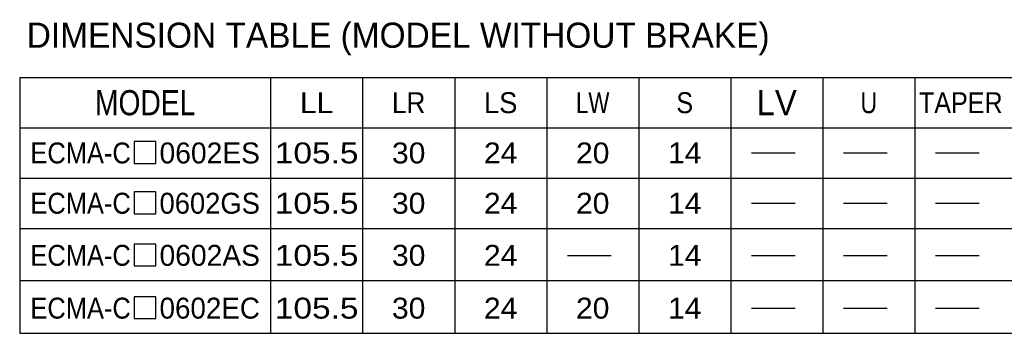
# Model space of a CAD drawing. Extents: x -74 to 556, y -100 to 345.
# Tile 2 of 19: x 6 to 124, y 108 to 146. Entities that reach past the tile are written whole.
import ezdxf
from ezdxf.enums import TextEntityAlignment as Align

# ---------------------------------------------------------------- set-up
doc = ezdxf.new("R2010")
doc.units = 0
doc.header["$LTSCALE"] = 23.1
doc.header["$MEASUREMENT"] = 0
doc.layers.get('0').update_dxf_attribs({"linetype": 'CONTINUOUS'})
doc.layers.add('8_ALL_NOTES_BALLOONS_SYMBOLS_GT', color=7, linetype='CONTINUOUS')
doc.styles.add('TEXTSTYLE_0', font='txt', dxfattribs={"width": 0.8})

msp = doc.modelspace()

# ---------------------------------------------------------------- linework, layer by layer
at = {"color": 7, "linetype": 'Continuous'}
for p, q in [((6.067737, 138.634899), (220.067737, 138.634899)), ((6.067737, 138.634899), (6.067737, 108.115279)), ((36.067737, 138.634899), (36.067737, 108.115279)), ((47.067737, 138.634899), (47.067737, 108.115279)), ((58.067737, 138.634899), (58.067737, 108.115279)), ((69.067737, 138.634899), (69.067737, 108.115279)), ((80.067737, 138.634899), (80.067737, 108.115279)), ((91.067737, 138.634899), (91.067737, 108.115279)), ((102.067737, 138.634899), (102.067737, 108.115279)), ((113.067737, 138.634899), (113.067737, 108.115279)), ((6.067737, 132.634899), (220.067737, 132.634899)), ((93.546906, 129.634902), (98.755237, 129.634902)), ((104.546906, 129.634902), (109.755236, 129.634902)), ((115.546899, 129.634902), (120.755242, 129.634902)), ((6.067737, 126.634899), (220.067737, 126.634899)), ((93.546906, 123.634905), (98.755237, 123.634905)), ((104.546906, 123.634905), (109.755236, 123.634905)), ((115.546899, 123.634905), (120.755242, 123.634905)), ((6.067737, 120.634899), (220.067737, 120.634899)), ((71.546906, 117.415411), (76.755237, 117.415411)), ((93.546906, 117.415411), (98.755237, 117.415411)), ((104.546906, 117.415411), (109.755236, 117.415411)), ((115.546899, 117.415411), (120.755242, 117.415411)), ((6.067737, 114.41541), (220.067737, 114.41541)), ((93.546906, 111.115276), (98.755237, 111.115276)), ((104.546906, 111.115276), (109.755236, 111.115276)), ((115.546899, 111.115276), (120.755242, 111.115276)), ((6.067737, 108.115279), (220.067737, 108.115279))]:
    msp.add_line(p, q, dxfattribs=at)
for points in [[(19.749302, 128.384899), (22.353469, 128.384899), (22.353469, 130.989071), (19.749302, 130.989071), (19.749302, 128.384899)], [(19.749302, 122.384903), (22.353469, 122.384903), (22.353469, 124.989062), (19.749302, 124.989062), (19.749302, 122.384903)], [(19.749302, 116.165408), (22.353469, 116.165408), (22.353469, 118.76958), (19.749302, 118.76958), (19.749302, 116.165408)], [(19.749302, 109.86528), (22.353469, 109.86528), (22.353469, 112.469445), (19.749302, 112.469445), (19.749302, 109.86528)]]:
    msp.add_lwpolyline(points, dxfattribs=at)

# ---------------------------------------------------------------- texts
at = {"color": 7, "linetype": 'Continuous', "style": 'TEXTSTYLE_0'}
for s, height, width, p, p2 in [('MODEL', 3, 0.857143, (15.067737, 134.134899), (27.067737, 134.134899)), ('LL', 2.5, 0.96, (39.567737, 134.384899), (43.567737, 134.384899)), ('LR', 2.5, 0.96, (50.567737, 134.384899), (54.567737, 134.384899)), ('LS', 2.5, 0.96, (61.567737, 134.384899), (65.567737, 134.384899)), ('LW', 2.5, 0.8, (72.567737, 134.384899), (76.567737, 134.384899)), ('S', 2.5, 1.2, (84.567737, 134.384899), (86.567737, 134.384899)), ('LV', 3, 0.8, (94.167737, 134.134899), (98.967737, 134.134899)), ('U', 2.5, 1.2, (106.567737, 134.384899), (108.567737, 134.384899)), ('TAPER', 2.5, 0.857143, (113.567737, 134.384899), (123.567737, 134.384899)), ('ECMA-C', 2.5, 0.847059, (7.348987, 128.384899), (19.348987, 128.384899)), ('0602ES', 2.5, 0.9, (22.786487, 128.384899), (34.786487, 128.384899)), ('105.5', 2.5, 1.142857, (36.567737, 128.384899), (46.567737, 128.384899)), ('30', 2.5, 1.066667, (50.567737, 128.384899), (54.567737, 128.384899)), ('24', 2.5, 0.96, (61.567737, 128.384899), (65.567737, 128.384899)), ('20', 2.5, 1.066667, (72.567737, 128.384899), (76.567737, 128.384899)), ('14', 2.5, 1.2, (83.567737, 128.384899), (87.567737, 128.384899)), ('ECMA-C', 2.5, 0.847059, (7.348987, 122.384899), (19.348987, 122.384899)), ('0602GS', 2.5, 0.9, (22.786487, 122.384899), (34.786487, 122.384899)), ('105.5', 2.5, 1.142857, (36.567737, 122.384899), (46.567737, 122.384899)), ('30', 2.5, 1.066667, (50.567737, 122.384899), (54.567737, 122.384899)), ('24', 2.5, 0.96, (61.567737, 122.384899), (65.567737, 122.384899)), ('20', 2.5, 1.066667, (72.567737, 122.384899), (76.567737, 122.384899)), ('14', 2.5, 1.2, (83.567737, 122.384899), (87.567737, 122.384899)), ('ECMA-C', 2.5, 0.847059, (7.348987, 116.16541), (19.348987, 116.16541)), ('0602AS', 2.5, 0.9, (22.786487, 116.16541), (34.786487, 116.16541)), ('105.5', 2.5, 1.142857, (36.567737, 116.16541), (46.567737, 116.16541)), ('30', 2.5, 1.066667, (50.567737, 116.16541), (54.567737, 116.16541)), ('24', 2.5, 0.96, (61.567737, 116.16541), (65.567737, 116.16541)), ('14', 2.5, 1.2, (83.567737, 116.16541), (87.567737, 116.16541)), ('ECMA-C', 2.5, 0.847059, (7.348987, 109.865279), (19.348987, 109.865279)), ('0602EC', 2.5, 0.9, (22.786487, 109.865279), (34.786487, 109.865279)), ('105.5', 2.5, 1.142857, (36.567737, 109.865279), (46.567737, 109.865279)), ('30', 2.5, 1.066667, (50.567737, 109.865279), (54.567737, 109.865279)), ('24', 2.5, 0.96, (61.567737, 109.865279), (65.567737, 109.865279)), ('20', 2.5, 1.066667, (72.567737, 109.865279), (76.567737, 109.865279)), ('14', 2.5, 1.2, (83.567737, 109.865279), (87.567737, 109.865279))]:
    msp.add_text(s, height=height, dxfattribs=dict(at, width=width)).set_placement(p, p2, align=Align.FIT)
at = {"layer": '8_ALL_NOTES_BALLOONS_SYMBOLS_GT', "color": 7, "linetype": 'Continuous', "style": 'TEXTSTYLE_0', "width": 0.837736}
msp.add_text('DIMENSION TABLE (MODEL WITHOUT BRAKE)', height=3, dxfattribs=at).set_placement((6.909986, 142.188392), (95.709986, 142.188392), align=Align.FIT)

doc.saveas('drawing.dxf')
